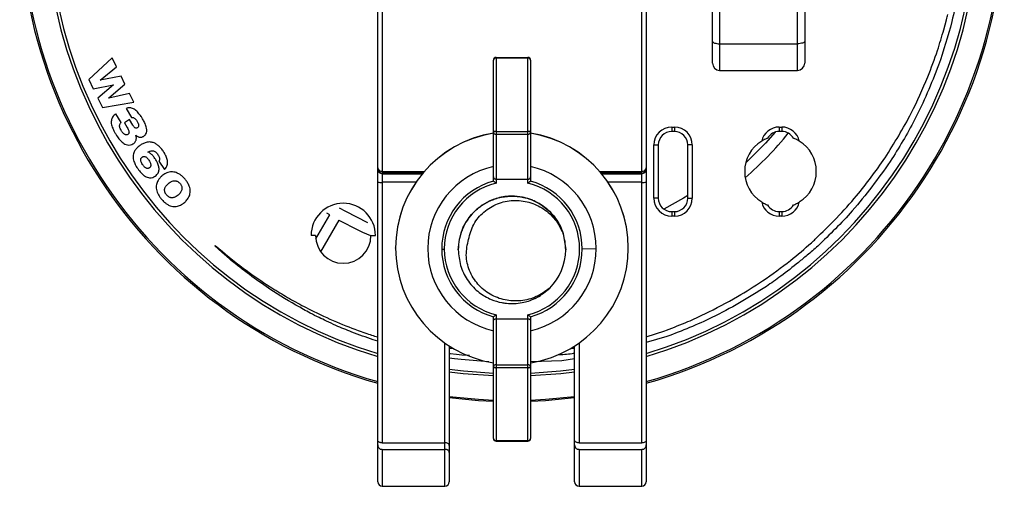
# Paper-space layout '_Top' of a CAD drawing. Header units: millimetres. Extents: x -50 to 195, y -328 to -209.
# Tile 2 of 5: x 85 to 195, y -328 to -276. Entities that reach past the tile are written whole.
import ezdxf

# ---------------------------------------------------------------- set-up
doc = ezdxf.new("R2010")
doc.units = ezdxf.units.MM

psp = doc.layouts.new('_Top')

# ---------------------------------------------------------------- linework, layer by layer
at = {"color": 7, "linetype": 'Continuous', "lineweight": 25}
for p, q in [((124.57, -327.6), (124.57, -214.67)), ((154.57, -214.67), (154.57, -327.6)), ((125.07, -226.64), (125.07, -323.24)), ((154.07, -323.24), (154.07, -226.64)), ((171.47, -281.61), (171.47, -245.73)), ((172.27, -246.53), (172.27, -280.81)), ((162.77, -265.98), (162.77, -281.61)), ((161.97, -280.81), (161.97, -269.02)), ((187.81, -277.07), (188.12, -275.95)), ((162.77, -278.63), (171.47, -278.63)), ((94.9, -280.23), (92.3, -282.64)), ((95.38, -281.22), (94.9, -280.23)), ((137.5, -293.98), (137.5, -280.46)), ((137.8, -280.16), (137.8, -294.22)), ((137.8, -280.16), (141.35, -280.16)), ((141.35, -280.25), (137.8, -280.25)), ((141.35, -294.22), (141.35, -280.16)), ((141.65, -280.46), (141.65, -293.98)), ((93.56, -282.71), (95.38, -281.22)), ((92.3, -282.64), (92.79, -283.66)), ((95.9, -282.27), (93.56, -282.72)), ((96.32, -283.14), (95.9, -282.27)), ((162.77, -281.61), (171.47, -281.61)), ((92.79, -283.66), (95.04, -283.22)), ((95.04, -283.23), (93.32, -284.73)), ((93.56, -282.72), (93.56, -282.71)), ((94.53, -284.7), (96.32, -283.14)), ((95.04, -283.22), (95.04, -283.23)), ((93.32, -284.73), (93.81, -285.75)), ((96.83, -284.19), (94.53, -284.71)), ((94.53, -284.71), (94.53, -284.7)), ((97.32, -285.18), (96.83, -284.19)), ((93.81, -285.75), (97.32, -285.18)), ((96.47, -285.88), (97.08, -286.89)), ((95.91, -287.45), (95.33, -286.47)), ((96.84, -287.12), (96.27, -287.46)), ((96.27, -287.46), (96.59, -288)), ((97.2, -287.72), (96.84, -287.12)), ((157.42, -287.95), (157.72, -287.95)), ((157.42, -287.95), (157.42, -288.45)), ((157.72, -287.95), (157.72, -288.45)), ((169.42, -287.95), (169.72, -287.95)), ((169.42, -287.95), (169.42, -288.45)), ((169.72, -287.95), (169.72, -288.45)), ((97.55, -288.84), (97.55, -288.84)), ((137.8, -288.43), (141.35, -288.43)), ((141.35, -288.77), (137.8, -288.77)), ((157.72, -288.45), (157.42, -288.45)), ((169.72, -288.45), (169.42, -288.45)), ((155.42, -295.9), (155.42, -289.95)), ((155.42, -289.95), (155.92, -289.95)), ((155.92, -289.95), (155.92, -295.9)), ((159.72, -289.95), (159.22, -289.95)), ((159.22, -295.9), (159.22, -289.95)), ((159.72, -289.95), (159.72, -295.9)), ((181.24, -291.42), (181.25, -291.4)), ((100.13, -291.75), (100.76, -292.68)), ((125.07, -292.9), (129.79, -292.9)), ((129.63, -293.09), (125.07, -293.09)), ((125.07, -293.16), (129.57, -293.16)), ((149.36, -292.9), (154.07, -292.9)), ((154.07, -293.09), (149.52, -293.09)), ((149.58, -293.16), (154.07, -293.16)), ((128.84, -294.12), (125.07, -294.12)), ((137.8, -293.77), (141.35, -293.77)), ((154.07, -294.12), (150.3, -294.12)), ((155.92, -295.9), (155.42, -295.9)), ((159.22, -295.9), (159.72, -295.9)), ((117.64, -300.46), (119.21, -297.75)), ((119.21, -297.75), (118.9, -297.56)), ((157.42, -297.4), (157.42, -297.9)), ((157.42, -297.4), (157.72, -297.4)), ((157.72, -297.9), (157.42, -297.9)), ((157.72, -297.4), (157.72, -297.9)), ((169.42, -297.4), (169.42, -297.9)), ((169.42, -297.4), (169.72, -297.4)), ((169.72, -297.9), (169.42, -297.9)), ((169.72, -297.4), (169.72, -297.9)), ((118.2, -301.89), (120.25, -298.35)), ((117.62, -300.07), (117.12, -300.07)), ((123.82, -300.07), (124.32, -300.07)), ((145.28, -299.84), (145.57, -301.68)), ((106.37, -301.24), (106.42, -301.18)), ((126.57, -301.47), (126.57, -301.46)), ((133.57, -301.57), (133.57, -301.57)), ((133.57, -301.58), (133.57, -301.58)), ((133.57, -301.59), (133.57, -301.59)), ((133.57, -301.6), (133.57, -301.6)), ((133.57, -301.61), (133.57, -301.61)), ((133.57, -301.62), (133.57, -301.62)), ((133.57, -301.63), (133.57, -301.63)), ((133.57, -301.64), (133.57, -301.64)), ((133.57, -301.65), (133.57, -301.65)), ((133.57, -301.66), (133.57, -301.66)), ((133.57, -301.67), (133.57, -301.67)), ((133.57, -301.68), (133.57, -301.68)), ((145.57, -301.58), (145.57, -301.58)), ((145.57, -301.59), (145.57, -301.59)), ((145.57, -301.61), (145.57, -301.6)), ((145.57, -301.6), (145.57, -301.6)), ((145.57, -301.62), (145.57, -301.61)), ((145.57, -301.63), (145.57, -301.62)), ((145.57, -301.63), (145.57, -301.63)), ((145.57, -301.64), (145.57, -301.64)), ((145.57, -301.65), (145.57, -301.65)), ((145.57, -301.66), (145.57, -301.66)), ((145.57, -301.68), (145.57, -301.68)), ((147.43, -301.57), (148.99, -301.53)), ((152.57, -301.47), (152.57, -301.46)), ((137.8, -308.92), (137.8, -323.06)), ((141.35, -323.06), (141.35, -308.92)), ((137.5, -322.76), (137.5, -309.16)), ((137.8, -309.37), (141.35, -309.37)), ((141.65, -309.16), (141.65, -322.76)), ((154.57, -311.4), (156.64, -310.72)), ((156.64, -310.72), (156.82, -310.65)), ((124.57, -311.88), (124.08, -311.73)), ((124.21, -311.31), (124.57, -311.41)), ((132.07, -328.1), (132.07, -312.09)), ((147.07, -312.09), (147.07, -323.24)), ((156.88, -311.37), (154.57, -312.03)), ((132.57, -312.42), (132.57, -327.6)), ((132.57, -312.67), (132.92, -312.67)), ((132.57, -313.23), (132.65, -313.24)), ((132.92, -312.67), (132.92, -312.64)), ((133.96, -313.39), (134.84, -313.46)), ((146.22, -312.64), (146.22, -312.67)), ((146.22, -312.67), (146.57, -312.67)), ((146.57, -327.6), (146.57, -312.42)), ((136.98, -314.18), (133.89, -313.94)), ((137.8, -314.51), (141.35, -314.51)), ((145.14, -314.07), (141.7, -314.2)), ((146.57, -313.84), (145.14, -314.07)), ((141.35, -314.85), (137.8, -314.85)), ((125.07, -323.24), (132.07, -323.24)), ((137.8, -322.97), (141.35, -322.97)), ((137.8, -323.06), (141.35, -323.06)), ((147.07, -323.24), (154.07, -323.24)), ((125.07, -323.97), (132.07, -323.97)), ((125.07, -323.97), (125.07, -328.1)), ((147.07, -323.97), (147.07, -328.1)), ((147.07, -323.97), (154.07, -323.97)), ((154.07, -328.1), (154.07, -323.97)), ((125.07, -328.1), (132.07, -328.1)), ((147.07, -328.1), (154.07, -328.1))]:
    psp.add_line(p, q, dxfattribs=at)
at = {"color": 7, "linetype": 'Continuous', "lineweight": 25, "flags": 128}
for points in [[(161.97, -278.39), (161.99, -278.44), (162.03, -278.48), (162.11, -278.52), (162.21, -278.56), (162.33, -278.59), (162.47, -278.61), (162.62, -278.63), (162.77, -278.63)], [(172.27, -278.39), (172.26, -278.44), (172.21, -278.48), (172.14, -278.52), (172.04, -278.56), (171.92, -278.59), (171.78, -278.61), (171.63, -278.63), (171.47, -278.63)], [(137.8, -288.43), (137.74, -288.43), (137.68, -288.44), (137.63, -288.45), (137.59, -288.46), (137.55, -288.47), (137.52, -288.49), (137.5, -288.5), (137.5, -288.52)], [(141.65, -288.52), (141.64, -288.5), (141.63, -288.49), (141.6, -288.47), (141.56, -288.46), (141.52, -288.45), (141.46, -288.44), (141.41, -288.43), (141.35, -288.43)], [(168.99, -288.51), (167.89, -289.76), (165.69, -291.96)], [(159.22, -295.61), (158.75, -295.9), (156.54, -297.11)], [(123.47, -298.64), (121.01, -297.4), (120.3, -297)], [(107.49, -302.23), (106.78, -301.6), (106.37, -301.24)], [(132.65, -313.24), (133.38, -313.32), (133.96, -313.39)], [(133.89, -313.94), (133.15, -313.85), (132.57, -313.77)], [(132.57, -315.02), (134.16, -315.21), (137.5, -315.45)], [(137.5, -315.77), (134.12, -315.53), (132.57, -315.34)], [(137.5, -314.75), (137.5, -314.77), (137.52, -314.79), (137.55, -314.81), (137.59, -314.82), (137.63, -314.83), (137.68, -314.84), (137.74, -314.85), (137.8, -314.85)], [(141.35, -314.85), (141.41, -314.85), (141.46, -314.84), (141.52, -314.83), (141.56, -314.82), (141.6, -314.81), (141.63, -314.79), (141.64, -314.77), (141.65, -314.75)], [(141.65, -315.45), (144.99, -315.21), (146.57, -315.02)], [(146.57, -315.34), (145.02, -315.53), (141.65, -315.77)], [(132.57, -318.05), (135.83, -318.37), (137.5, -318.46)], [(137.5, -318.63), (135.82, -318.55), (132.57, -318.23)], [(141.65, -318.46), (143.31, -318.37), (146.57, -318.05)], [(146.57, -318.23), (143.33, -318.55), (141.65, -318.63)]]:
    psp.add_lwpolyline(points, dxfattribs=at)
at = {"color": 7, "linetype": 'Continuous', "lineweight": 25}
for centre, radius, start, end in [((139.57, -263.67), 55, 285.8266, 254.1734), ((139.57, -263.67), 54.82, 285.8795, 254.1205), ((139.57, -263.67), 52.14, 286.7197, 253.2803), ((139.57, -263.67), 51.82, 286.8265, 253.1735), ((137.8, -280.46), 0.3, 90, 180), ((137.76, -280.51), 0.268, 82.1209, 168.9304), ((141.35, -280.46), 0.3, 0, 90), ((141.39, -280.51), 0.268, 11.0696, 97.8791), ((162.77, -280.81), 0.8, 180, 270), ((171.47, -280.81), 0.8, 270, 0), ((157.42, -289.95), 2, 90, 180), ((157.72, -289.95), 2, 0, 90), ((169.42, -289.95), 2, 90, 167.6722), ((169.72, -289.95), 2, 12.3278, 90), ((139.57, -301.46), 13, 99.1841, 179.9996), ((139.57, -301.47), 13, 99.1841, 179.9996), ((137.77, -288.49), 0.277, 186.3606, 275.1887), ((141.37, -288.49), 0.277, 264.8113, 353.6394), ((139.57, -301.46), 13, 0.0004, 80.8159), ((139.57, -301.47), 13, 0.0004, 80.8159), ((157.42, -289.95), 1.5, 90, 180), ((157.72, -289.95), 1.5, 0, 90), ((139.57, -263.67), 39.7, 311.0303, 321.0443), ((169.42, -289.95), 1.5, 90, 149.8115), ((169.72, -289.95), 1.5, 30.1885, 90), ((169.57, -292.92), 4, 121.7336, 238.2664), ((169.57, -292.92), 4, 301.7336, 58.2664), ((125.03, -292.44), 0.46, 186.5383, 275.3055), ((125.07, -292.59), 0.499, 180.1094, 270.109), ((139.57, -301.53), 9.41, 102.7324, 257.2676), ((139.57, -301.53), 9.41, 0.0003, 77.2675), ((154.12, -292.44), 0.46, 264.6945, 353.4617), ((154.07, -292.59), 0.499, 269.891, 359.8906), ((125.07, -292.66), 0.499, 180.1094, 270.109), ((154.07, -292.66), 0.499, 269.891, 359.8906), ((124.95, -290.53), 3.6, 264.0133, 271.9891), ((139.57, -301.57), 7.85, 105.2595, 179.9997), ((139.57, -301.57), 7.56, 103.5752, 179.9997), ((139.57, -301.57), 7.56, 283.5751, 76.4249), ((139.57, -301.57), 7.85, 0.0003, 74.7405), ((154.2, -290.53), 3.6, 268.0109, 275.9867), ((157.42, -295.9), 2, 180, 270), ((157.42, -295.9), 1.5, 180, 270), ((157.72, -295.9), 2, 270, 0), ((157.72, -295.9), 1.5, 270, 0), ((120.72, -300.07), 3.6, 0, 180), ((169.42, -295.9), 2, 192.3278, 270), ((169.42, -295.9), 1.5, 210.1885, 270), ((169.72, -295.9), 2, 270, 347.6722), ((169.72, -295.9), 1.5, 270, 329.8115), ((139.57, -263.67), 39.7, 240.866, 246.537), ((120.72, -300.07), 3.1, 180, 0), ((139.57, -301.68), 6, 0, 17.8448), ((139.57, -301.47), 13, 180.0004, 260.8159), ((131.96, -280.4), 21.18, 269.352, 270.1425), ((139.57, -301.57), 7.85, 180.0003, 254.7405), ((139.57, -301.57), 7.56, 180.0003, 256.4248), ((139.57, -301.57), 7.85, 285.2595, 359.9997), ((139.57, -301.53), 9.41, 282.7325, 359.9997), ((139.57, -301.47), 13, 279.5162, 359.9996), ((139.57, -301.68), 6, 314.6241, 359.9999), ((137.77, -314.78), 0.276, 84.6346, 173.3698), ((141.37, -314.78), 0.276, 6.6302, 95.3654), ((137.76, -322.71), 0.269, 190.6784, 277.6852), ((137.8, -322.76), 0.3, 180.0004, 270.0004), ((141.38, -322.71), 0.269, 262.3148, 349.3216), ((141.35, -322.76), 0.3, 269.9996, 359.9996), ((125.07, -327.6), 0.5, 180, 270), ((132.07, -327.6), 0.5, 270, 360), ((147.07, -327.59), 0.499, 180.1094, 270.109), ((147.07, -327.6), 0.5, 180, 270), ((154.07, -327.6), 0.5, 270, 0)]:
    psp.add_arc(centre, radius, start, end, dxfattribs=at)
for points, knots in [([(189.79, -270.08), (189.49, -272.12), (188.95, -275.85), (187.77, -279.42), (187.24, -281.03)], [0, 0, 0, 0, 0.549135, 1, 1, 1, 1]), ([(188.12, -275.95), (188.15, -275.84), (188.19, -275.65), (188.24, -275.46), (188.26, -275.37)], [0, 0, 0, 0, 0.560555, 1, 1, 1, 1]), ([(186.04, -282.33), (186.41, -281.35), (187.07, -279.62), (187.59, -277.84), (187.81, -277.07)], [0, 0, 0, 0, 0.5661354, 1, 1, 1, 1]), ([(187.24, -281.03), (186.4, -283.11), (184.9, -286.85), (182.78, -290.27), (181.83, -291.8)], [0, 0, 0, 0, 0.553931, 1, 1, 1, 1]), ([(181.25, -291.4), (182.28, -289.75), (184.09, -286.84), (185.45, -283.7), (186.04, -282.33)], [0, 0, 0, 0, 0.564883, 1, 1, 1, 1]), ([(96.9, -285.8), (96.82, -285.8), (96.67, -285.8), (96.53, -285.86), (96.47, -285.88)], [0, 0, 0, 0, 0.53827, 1, 1, 1, 1]), ([(97.3, -285.91), (97.22, -285.88), (97.1, -285.82), (96.96, -285.8), (96.9, -285.8)], [0, 0, 0, 0, 0.564576, 1, 1, 1, 1]), ([(97.66, -286.18), (97.6, -286.12), (97.48, -286.02), (97.35, -285.94), (97.3, -285.91)], [0, 0, 0, 0, 0.574305, 1, 1, 1, 1]), ([(94.83, -287.1), (94.82, -287.18), (94.79, -287.32), (94.81, -287.47), (94.81, -287.54)], [0, 0, 0, 0, 0.533565, 1, 1, 1, 1]), ([(95.01, -286.75), (94.97, -286.81), (94.89, -286.92), (94.85, -287.04), (94.83, -287.1)], [0, 0, 0, 0, 0.5581074, 1, 1, 1, 1]), ([(95.33, -286.47), (95.26, -286.52), (95.14, -286.6), (95.05, -286.71), (95.01, -286.75)], [0, 0, 0, 0, 0.576559, 1, 1, 1, 1]), ([(97.08, -286.89), (97.13, -286.89), (97.21, -286.87), (97.29, -286.9), (97.32, -286.91)], [0, 0, 0, 0, 0.587988, 1, 1, 1, 1]), ([(97.32, -286.91), (97.36, -286.93), (97.43, -286.97), (97.49, -287.03), (97.51, -287.06)], [0, 0, 0, 0, 0.53671, 1, 1, 1, 1]), ([(97.51, -287.06), (97.55, -287.1), (97.61, -287.18), (97.66, -287.27), (97.69, -287.31)], [0, 0, 0, 0, 0.533464, 1, 1, 1, 1]), ([(97.99, -286.57), (97.93, -286.49), (97.83, -286.36), (97.71, -286.23), (97.66, -286.18)], [0, 0, 0, 0, 0.571873, 1, 1, 1, 1]), ([(98.29, -287.02), (98.24, -286.93), (98.14, -286.78), (98.04, -286.63), (97.99, -286.57)], [0, 0, 0, 0, 0.564843, 1, 1, 1, 1]), ([(98.71, -287.93), (98.66, -287.77), (98.54, -287.45), (98.37, -287.16), (98.29, -287.02)], [0, 0, 0, 0, 0.507447, 1, 1, 1, 1]), ([(94.81, -287.54), (94.83, -287.64), (94.87, -287.82), (94.93, -288), (94.97, -288.08)], [0, 0, 0, 0, 0.52427, 1, 1, 1, 1]), ([(94.97, -288.08), (95.02, -288.2), (95.12, -288.44), (95.25, -288.66), (95.31, -288.76)], [0, 0, 0, 0, 0.524486, 1, 1, 1, 1]), ([(95.75, -287.95), (95.74, -287.89), (95.72, -287.79), (95.75, -287.69), (95.76, -287.65)], [0, 0, 0, 0, 0.59564, 1, 1, 1, 1]), ([(95.92, -288.35), (95.88, -288.27), (95.81, -288.15), (95.77, -288.01), (95.75, -287.95)], [0, 0, 0, 0, 0.60756, 1, 1, 1, 1]), ([(95.76, -287.65), (95.78, -287.61), (95.81, -287.53), (95.88, -287.47), (95.91, -287.45)], [0, 0, 0, 0, 0.549953, 1, 1, 1, 1]), ([(96.59, -288), (96.63, -288.07), (96.7, -288.19), (96.75, -288.31), (96.76, -288.36)], [0, 0, 0, 0, 0.614846, 1, 1, 1, 1]), ([(97.37, -287.95), (97.34, -287.92), (97.28, -287.84), (97.23, -287.76), (97.2, -287.72)], [0, 0, 0, 0, 0.517349, 1, 1, 1, 1]), ([(97.54, -288.06), (97.51, -288.05), (97.44, -288.03), (97.39, -287.98), (97.37, -287.95)], [0, 0, 0, 0, 0.520078, 1, 1, 1, 1]), ([(97.73, -288.02), (97.7, -288.04), (97.64, -288.07), (97.57, -288.06), (97.54, -288.06)], [0, 0, 0, 0, 0.597246, 1, 1, 1, 1]), ([(97.69, -287.31), (97.72, -287.36), (97.77, -287.46), (97.81, -287.56), (97.83, -287.6)], [0, 0, 0, 0, 0.585488, 1, 1, 1, 1]), ([(97.86, -287.84), (97.85, -287.88), (97.82, -287.95), (97.76, -288), (97.73, -288.02)], [0, 0, 0, 0, 0.535244, 1, 1, 1, 1]), ([(97.83, -287.6), (97.84, -287.65), (97.87, -287.72), (97.86, -287.81), (97.86, -287.84)], [0, 0, 0, 0, 0.594179, 1, 1, 1, 1]), ([(98.74, -288.58), (98.76, -288.47), (98.79, -288.25), (98.74, -288.04), (98.71, -287.93)], [0, 0, 0, 0, 0.509526, 1, 1, 1, 1]), ([(95.31, -288.76), (95.43, -288.94), (95.61, -289.23), (95.85, -289.48), (95.95, -289.58)], [0, 0, 0, 0, 0.598946, 1, 1, 1, 1]), ([(96.09, -288.58), (96.05, -288.54), (96, -288.47), (95.95, -288.39), (95.92, -288.35)], [0, 0, 0, 0, 0.545883, 1, 1, 1, 1]), ([(96.27, -288.75), (96.23, -288.72), (96.17, -288.67), (96.11, -288.61), (96.09, -288.58)], [0, 0, 0, 0, 0.53754, 1, 1, 1, 1]), ([(96.45, -288.82), (96.42, -288.82), (96.35, -288.8), (96.29, -288.77), (96.27, -288.75)], [0, 0, 0, 0, 0.538033, 1, 1, 1, 1]), ([(96.64, -288.78), (96.6, -288.8), (96.55, -288.83), (96.48, -288.82), (96.45, -288.82)], [0, 0, 0, 0, 0.574784, 1, 1, 1, 1]), ([(96.78, -288.62), (96.76, -288.65), (96.73, -288.72), (96.67, -288.76), (96.64, -288.78)], [0, 0, 0, 0, 0.537791, 1, 1, 1, 1]), ([(96.76, -288.36), (96.78, -288.41), (96.8, -288.5), (96.78, -288.58), (96.78, -288.62)], [0, 0, 0, 0, 0.610092, 1, 1, 1, 1]), ([(97.6, -289.08), (97.6, -289.03), (97.59, -288.95), (97.56, -288.87), (97.55, -288.84)], [0, 0, 0, 0, 0.572835, 1, 1, 1, 1]), ([(97.55, -288.84), (97.58, -288.87), (97.62, -288.92), (97.68, -288.96), (97.7, -288.98)], [0, 0, 0, 0, 0.5500325, 1, 1, 1, 1]), ([(97.59, -289.35), (97.6, -289.3), (97.61, -289.21), (97.61, -289.12), (97.6, -289.08)], [0, 0, 0, 0, 0.56547, 1, 1, 1, 1]), ([(97.7, -288.98), (97.74, -289), (97.8, -289.04), (97.88, -289.06), (97.91, -289.07)], [0, 0, 0, 0, 0.5518537, 1, 1, 1, 1]), ([(97.91, -289.07), (97.95, -289.08), (98.03, -289.09), (98.11, -289.09), (98.15, -289.08)], [0, 0, 0, 0, 0.549809, 1, 1, 1, 1]), ([(98.15, -289.08), (98.2, -289.07), (98.29, -289.06), (98.36, -289.01), (98.4, -288.99)], [0, 0, 0, 0, 0.543306, 1, 1, 1, 1]), ([(98.4, -288.99), (98.48, -288.93), (98.64, -288.82), (98.71, -288.65), (98.74, -288.58)], [0, 0, 0, 0, 0.56846, 1, 1, 1, 1]), ([(168.13, -289.19), (168.12, -289.2), (168.11, -289.2), (168.03, -289.23), (167.88, -289.3), (167.68, -289.4), (167.54, -289.48), (167.47, -289.52)], [0, 0, 0, 0, 0.1210621, 0.2507426, 0.5006993, 0.7462413, 1, 1, 1, 1]), ([(171.68, -289.52), (171.61, -289.48), (171.47, -289.4), (171.26, -289.3), (171.11, -289.23), (171.03, -289.2), (171.02, -289.2), (171.02, -289.19)], [0, 0, 0, 0, 0.253203, 0.498315, 0.748337, 0.878492, 1, 1, 1, 1]), ([(95.95, -289.58), (96.07, -289.68), (96.26, -289.85), (96.5, -289.92), (96.6, -289.95)], [0, 0, 0, 0, 0.5973591, 1, 1, 1, 1]), ([(96.6, -289.95), (96.72, -289.96), (96.94, -289.98), (97.14, -289.88), (97.23, -289.83)], [0, 0, 0, 0, 0.545571, 1, 1, 1, 1]), ([(97.23, -289.83), (97.29, -289.8), (97.38, -289.74), (97.45, -289.65), (97.48, -289.61)], [0, 0, 0, 0, 0.584723, 1, 1, 1, 1]), ([(97.48, -289.61), (97.51, -289.57), (97.56, -289.48), (97.58, -289.39), (97.59, -289.35)], [0, 0, 0, 0, 0.569687, 1, 1, 1, 1]), ([(98.08, -289.96), (97.96, -290.05), (97.76, -290.19), (97.6, -290.37), (97.53, -290.45)], [0, 0, 0, 0, 0.595089, 1, 1, 1, 1]), ([(98.81, -289.64), (98.67, -289.68), (98.41, -289.75), (98.18, -289.89), (98.08, -289.96)], [0, 0, 0, 0, 0.527682, 1, 1, 1, 1]), ([(99.47, -289.68), (99.35, -289.65), (99.13, -289.6), (98.91, -289.63), (98.81, -289.64)], [0, 0, 0, 0, 0.55027, 1, 1, 1, 1]), ([(100.06, -290.02), (99.96, -289.94), (99.78, -289.8), (99.56, -289.71), (99.47, -289.68)], [0, 0, 0, 0, 0.573403, 1, 1, 1, 1]), ([(100.59, -290.62), (100.5, -290.5), (100.34, -290.28), (100.15, -290.1), (100.06, -290.02)], [0, 0, 0, 0, 0.579224, 1, 1, 1, 1]), ([(97.28, -290.96), (97.26, -291.06), (97.23, -291.24), (97.25, -291.41), (97.26, -291.49)], [0, 0, 0, 0, 0.556778, 1, 1, 1, 1]), ([(97.26, -291.49), (97.28, -291.6), (97.33, -291.78), (97.4, -291.96), (97.44, -292.04)], [0, 0, 0, 0, 0.546432, 1, 1, 1, 1]), ([(97.53, -290.45), (97.47, -290.54), (97.36, -290.7), (97.3, -290.88), (97.28, -290.96)], [0, 0, 0, 0, 0.579929, 1, 1, 1, 1]), ([(98.12, -291.76), (98.11, -291.7), (98.09, -291.61), (98.11, -291.52), (98.11, -291.48)], [0, 0, 0, 0, 0.606171, 1, 1, 1, 1]), ([(98.11, -291.48), (98.13, -291.44), (98.16, -291.38), (98.21, -291.33), (98.24, -291.31)], [0, 0, 0, 0, 0.57529, 1, 1, 1, 1]), ([(98.24, -291.31), (98.26, -291.3), (98.31, -291.27), (98.36, -291.25), (98.38, -291.24)], [0, 0, 0, 0, 0.559402, 1, 1, 1, 1]), ([(98.38, -291.24), (98.42, -291.24), (98.47, -291.22), (98.53, -291.24), (98.56, -291.24)], [0, 0, 0, 0, 0.537099, 1, 1, 1, 1]), ([(98.56, -291.24), (98.6, -291.26), (98.67, -291.29), (98.74, -291.34), (98.77, -291.37)], [0, 0, 0, 0, 0.506697, 1, 1, 1, 1]), ([(98.77, -291.37), (98.81, -291.41), (98.9, -291.5), (98.97, -291.61), (99.01, -291.66)], [0, 0, 0, 0, 0.504255, 1, 1, 1, 1]), ([(98.89, -290.74), (98.94, -290.72), (99.03, -290.67), (99.12, -290.64), (99.16, -290.63)], [0, 0, 0, 0, 0.568737, 1, 1, 1, 1]), ([(99.18, -290.91), (99.13, -290.87), (99.04, -290.81), (98.94, -290.76), (98.89, -290.74)], [0, 0, 0, 0, 0.557081, 1, 1, 1, 1]), ([(99.16, -290.63), (99.22, -290.61), (99.31, -290.59), (99.4, -290.6), (99.44, -290.6)], [0, 0, 0, 0, 0.561017, 1, 1, 1, 1]), ([(99.44, -291.14), (99.39, -291.09), (99.31, -291.01), (99.22, -290.94), (99.18, -290.91)], [0, 0, 0, 0, 0.569608, 1, 1, 1, 1]), ([(99.44, -290.6), (99.5, -290.62), (99.6, -290.64), (99.69, -290.7), (99.73, -290.73)], [0, 0, 0, 0, 0.531204, 1, 1, 1, 1]), ([(99.67, -291.45), (99.63, -291.39), (99.56, -291.28), (99.47, -291.18), (99.44, -291.14)], [0, 0, 0, 0, 0.57796, 1, 1, 1, 1]), ([(99.92, -291.86), (99.88, -291.78), (99.8, -291.64), (99.71, -291.51), (99.67, -291.45)], [0, 0, 0, 0, 0.561433, 1, 1, 1, 1]), ([(99.73, -290.73), (99.79, -290.77), (99.89, -290.87), (99.98, -290.98), (100.02, -291.04)], [0, 0, 0, 0, 0.512473, 1, 1, 1, 1]), ([(100.02, -291.04), (100.05, -291.09), (100.1, -291.18), (100.14, -291.27), (100.16, -291.31)], [0, 0, 0, 0, 0.582341, 1, 1, 1, 1]), ([(100.16, -291.31), (100.18, -291.36), (100.2, -291.43), (100.2, -291.52), (100.2, -291.55)], [0, 0, 0, 0, 0.585897, 1, 1, 1, 1]), ([(100.84, -291.05), (100.79, -290.96), (100.72, -290.82), (100.63, -290.68), (100.59, -290.62)], [0, 0, 0, 0, 0.559376, 1, 1, 1, 1]), ([(101.02, -291.48), (100.99, -291.4), (100.94, -291.25), (100.87, -291.11), (100.84, -291.05)], [0, 0, 0, 0, 0.5524431, 1, 1, 1, 1]), ([(101.09, -291.91), (101.08, -291.83), (101.08, -291.69), (101.04, -291.55), (101.02, -291.48)], [0, 0, 0, 0, 0.549697, 1, 1, 1, 1]), ([(173.46, -300.49), (175.05, -298.92), (177.9, -296.11), (180.22, -292.85), (181.24, -291.42)], [0, 0, 0, 0, 0.559887, 1, 1, 1, 1]), ([(97.44, -292.04), (97.49, -292.14), (97.59, -292.34), (97.7, -292.51), (97.76, -292.6)], [0, 0, 0, 0, 0.547013, 1, 1, 1, 1]), ([(97.76, -292.6), (97.88, -292.76), (98.07, -293.04), (98.33, -293.26), (98.44, -293.35)], [0, 0, 0, 0, 0.604362, 1, 1, 1, 1]), ([(98.3, -292.14), (98.26, -292.07), (98.18, -291.95), (98.14, -291.81), (98.12, -291.76)], [0, 0, 0, 0, 0.610735, 1, 1, 1, 1]), ([(98.53, -292.42), (98.49, -292.37), (98.4, -292.29), (98.34, -292.19), (98.3, -292.14)], [0, 0, 0, 0, 0.512496, 1, 1, 1, 1]), ([(98.73, -292.55), (98.69, -292.53), (98.62, -292.5), (98.56, -292.44), (98.53, -292.42)], [0, 0, 0, 0, 0.5135131, 1, 1, 1, 1]), ([(98.9, -292.57), (98.87, -292.57), (98.81, -292.58), (98.76, -292.56), (98.73, -292.55)], [0, 0, 0, 0, 0.531498, 1, 1, 1, 1]), ([(99.05, -292.51), (99.02, -292.53), (98.98, -292.55), (98.93, -292.57), (98.9, -292.57)], [0, 0, 0, 0, 0.555073, 1, 1, 1, 1]), ([(99.01, -291.66), (99.05, -291.72), (99.11, -291.82), (99.16, -291.93), (99.18, -291.97)], [0, 0, 0, 0, 0.606687, 1, 1, 1, 1]), ([(99.17, -292.39), (99.15, -292.42), (99.12, -292.46), (99.07, -292.5), (99.05, -292.51)], [0, 0, 0, 0, 0.5531274, 1, 1, 1, 1]), ([(99.22, -292.21), (99.22, -292.25), (99.21, -292.31), (99.18, -292.37), (99.17, -292.39)], [0, 0, 0, 0, 0.578865, 1, 1, 1, 1]), ([(99.18, -291.97), (99.19, -292.02), (99.22, -292.1), (99.22, -292.18), (99.22, -292.21)], [0, 0, 0, 0, 0.602331, 1, 1, 1, 1]), ([(100.09, -292.29), (100.06, -292.21), (100.02, -292.06), (99.95, -291.92), (99.92, -291.86)], [0, 0, 0, 0, 0.552078, 1, 1, 1, 1]), ([(100.14, -292.71), (100.14, -292.64), (100.14, -292.49), (100.11, -292.35), (100.09, -292.29)], [0, 0, 0, 0, 0.549859, 1, 1, 1, 1]), ([(100.2, -291.55), (100.2, -291.59), (100.19, -291.66), (100.15, -291.72), (100.13, -291.75)], [0, 0, 0, 0, 0.560313, 1, 1, 1, 1]), ([(100.76, -292.68), (100.82, -292.62), (100.93, -292.51), (100.99, -292.38), (101.02, -292.32)], [0, 0, 0, 0, 0.578916, 1, 1, 1, 1]), ([(101.02, -292.32), (101.04, -292.25), (101.09, -292.11), (101.09, -291.98), (101.09, -291.91)], [0, 0, 0, 0, 0.557585, 1, 1, 1, 1]), ([(181.83, -291.8), (180.47, -293.69), (178.05, -297.07), (175.06, -299.97), (173.74, -301.25)], [0, 0, 0, 0, 0.557992, 1, 1, 1, 1]), ([(98.44, -293.35), (98.56, -293.43), (98.76, -293.57), (99, -293.61), (99.09, -293.62)], [0, 0, 0, 0, 0.594747, 1, 1, 1, 1]), ([(99.09, -293.62), (99.21, -293.62), (99.43, -293.61), (99.61, -293.5), (99.7, -293.45)], [0, 0, 0, 0, 0.549105, 1, 1, 1, 1]), ([(99.7, -293.45), (99.77, -293.4), (99.9, -293.3), (99.99, -293.16), (100.03, -293.11)], [0, 0, 0, 0, 0.589771, 1, 1, 1, 1]), ([(100.03, -293.11), (100.06, -293.04), (100.12, -292.91), (100.14, -292.77), (100.14, -292.71)], [0, 0, 0, 0, 0.562847, 1, 1, 1, 1]), ([(100.47, -293.41), (100.39, -293.48), (100.26, -293.59), (100.16, -293.73), (100.11, -293.79)], [0, 0, 0, 0, 0.563169, 1, 1, 1, 1]), ([(100.92, -293.12), (100.83, -293.16), (100.67, -293.25), (100.53, -293.36), (100.47, -293.41)], [0, 0, 0, 0, 0.553969, 1, 1, 1, 1]), ([(101.41, -292.97), (101.31, -292.98), (101.14, -293.01), (100.99, -293.09), (100.92, -293.12)], [0, 0, 0, 0, 0.557512, 1, 1, 1, 1]), ([(101.94, -293), (101.84, -292.98), (101.66, -292.95), (101.49, -292.96), (101.41, -292.97)], [0, 0, 0, 0, 0.569555, 1, 1, 1, 1]), ([(102.49, -293.26), (102.39, -293.2), (102.21, -293.09), (102.02, -293.03), (101.94, -293)], [0, 0, 0, 0, 0.583576, 1, 1, 1, 1]), ([(103.05, -293.79), (102.95, -293.67), (102.78, -293.48), (102.57, -293.32), (102.49, -293.26)], [0, 0, 0, 0, 0.591544, 1, 1, 1, 1]), ([(137.5, -293.52), (137.5, -293.55), (137.51, -293.61), (137.56, -293.68), (137.62, -293.73), (137.68, -293.75), (137.74, -293.77), (137.78, -293.77), (137.8, -293.77)], [0, 0, 0, 0, 0.249882, 0.499372, 0.639732, 0.768442, 0.88763, 1, 1, 1, 1]), ([(141.35, -293.77), (141.37, -293.77), (141.41, -293.77), (141.47, -293.75), (141.53, -293.73), (141.59, -293.68), (141.64, -293.61), (141.64, -293.55), (141.65, -293.52)], [0, 0, 0, 0, 0.112359, 0.231545, 0.360262, 0.500636, 0.750278, 1, 1, 1, 1]), ([(99.89, -294.25), (99.86, -294.34), (99.82, -294.51), (99.83, -294.69), (99.83, -294.77)], [0, 0, 0, 0, 0.549179, 1, 1, 1, 1]), ([(99.83, -294.77), (99.85, -294.88), (99.88, -295.08), (99.96, -295.27), (99.99, -295.36)], [0, 0, 0, 0, 0.535655, 1, 1, 1, 1]), ([(100.11, -293.79), (100.06, -293.87), (99.97, -294.01), (99.91, -294.18), (99.89, -294.25)], [0, 0, 0, 0, 0.559616, 1, 1, 1, 1]), ([(100.78, -294.84), (100.79, -294.78), (100.82, -294.68), (100.88, -294.6), (100.9, -294.55)], [0, 0, 0, 0, 0.5324963, 1, 1, 1, 1]), ([(100.9, -294.55), (100.95, -294.5), (101.03, -294.39), (101.13, -294.3), (101.18, -294.26)], [0, 0, 0, 0, 0.524213, 1, 1, 1, 1]), ([(101.18, -294.26), (101.24, -294.2), (101.35, -294.12), (101.48, -294.05), (101.53, -294.03)], [0, 0, 0, 0, 0.596857, 1, 1, 1, 1]), ([(101.53, -294.03), (101.59, -294), (101.69, -293.96), (101.79, -293.95), (101.84, -293.95)], [0, 0, 0, 0, 0.588785, 1, 1, 1, 1]), ([(101.84, -293.95), (101.89, -293.95), (101.98, -293.95), (102.07, -293.97), (102.1, -293.98)], [0, 0, 0, 0, 0.574329, 1, 1, 1, 1]), ([(102.1, -293.98), (102.15, -294), (102.22, -294.03), (102.29, -294.08), (102.32, -294.1)], [0, 0, 0, 0, 0.564053, 1, 1, 1, 1]), ([(102.32, -294.1), (102.35, -294.12), (102.42, -294.17), (102.47, -294.23), (102.49, -294.26)], [0, 0, 0, 0, 0.566771, 1, 1, 1, 1]), ([(102.49, -294.26), (102.52, -294.29), (102.57, -294.35), (102.6, -294.42), (102.62, -294.45)], [0, 0, 0, 0, 0.5527764, 1, 1, 1, 1]), ([(102.62, -294.45), (102.64, -294.5), (102.67, -294.57), (102.69, -294.65), (102.69, -294.69)], [0, 0, 0, 0, 0.55536, 1, 1, 1, 1]), ([(102.69, -294.69), (102.7, -294.74), (102.71, -294.83), (102.69, -294.91), (102.68, -294.95)], [0, 0, 0, 0, 0.544537, 1, 1, 1, 1]), ([(103.47, -294.43), (103.41, -294.31), (103.29, -294.08), (103.13, -293.88), (103.05, -293.79)], [0, 0, 0, 0, 0.5282648, 1, 1, 1, 1]), ([(103.63, -295.02), (103.61, -294.91), (103.58, -294.71), (103.5, -294.52), (103.47, -294.43)], [0, 0, 0, 0, 0.536069, 1, 1, 1, 1]), ([(137.51, -293.99), (137.5, -293.99), (137.5, -293.99), (137.5, -293.98), (137.5, -293.98)], [0, 0, 0, 0, 0.559979, 1, 1, 1, 1]), ([(137.51, -293.99), (137.52, -294), (137.54, -294.02), (137.61, -294.08), (137.7, -294.15), (137.76, -294.19), (137.8, -294.22)], [0, 0, 0, 0, 0.231018, 0.499922, 0.709492, 1, 1, 1, 1]), ([(141.35, -294.22), (141.38, -294.19), (141.45, -294.15), (141.53, -294.08), (141.6, -294.02), (141.63, -294), (141.64, -293.99)], [0, 0, 0, 0, 0.290473, 0.500079, 0.768966, 1, 1, 1, 1]), ([(141.65, -293.98), (141.65, -293.98), (141.65, -293.99), (141.64, -293.99), (141.64, -293.99)], [0, 0, 0, 0, 0.560023, 1, 1, 1, 1]), ([(99.99, -295.36), (100.06, -295.48), (100.17, -295.71), (100.34, -295.91), (100.41, -296)], [0, 0, 0, 0, 0.528152, 1, 1, 1, 1]), ([(100.77, -295.1), (100.76, -295.05), (100.75, -294.96), (100.77, -294.88), (100.78, -294.84)], [0, 0, 0, 0, 0.545912, 1, 1, 1, 1]), ([(100.84, -295.34), (100.82, -295.29), (100.79, -295.22), (100.77, -295.14), (100.77, -295.1)], [0, 0, 0, 0, 0.555294, 1, 1, 1, 1]), ([(100.97, -295.53), (100.95, -295.5), (100.9, -295.44), (100.86, -295.37), (100.84, -295.34)], [0, 0, 0, 0, 0.552572, 1, 1, 1, 1]), ([(101.14, -295.69), (101.11, -295.67), (101.05, -295.62), (100.99, -295.56), (100.97, -295.53)], [0, 0, 0, 0, 0.566148, 1, 1, 1, 1]), ([(101.35, -295.81), (101.31, -295.8), (101.23, -295.76), (101.17, -295.72), (101.14, -295.69)], [0, 0, 0, 0, 0.562162, 1, 1, 1, 1]), ([(101.61, -295.85), (101.56, -295.85), (101.47, -295.85), (101.39, -295.83), (101.35, -295.81)], [0, 0, 0, 0, 0.573721, 1, 1, 1, 1]), ([(101.91, -295.78), (101.86, -295.8), (101.76, -295.84), (101.65, -295.85), (101.61, -295.85)], [0, 0, 0, 0, 0.590048, 1, 1, 1, 1]), ([(102.26, -295.55), (102.2, -295.6), (102.09, -295.69), (101.96, -295.75), (101.91, -295.78)], [0, 0, 0, 0, 0.597853, 1, 1, 1, 1]), ([(102.55, -295.24), (102.51, -295.3), (102.42, -295.41), (102.31, -295.51), (102.26, -295.55)], [0, 0, 0, 0, 0.522555, 1, 1, 1, 1]), ([(102.68, -294.95), (102.67, -295.01), (102.63, -295.11), (102.58, -295.2), (102.55, -295.24)], [0, 0, 0, 0, 0.53025, 1, 1, 1, 1]), ([(103.33, -296.01), (103.39, -295.93), (103.48, -295.78), (103.54, -295.62), (103.57, -295.55)], [0, 0, 0, 0, 0.560769, 1, 1, 1, 1]), ([(103.57, -295.55), (103.59, -295.45), (103.63, -295.28), (103.63, -295.1), (103.63, -295.02)], [0, 0, 0, 0, 0.5498853, 1, 1, 1, 1]), ([(145.17, -299.64), (145.15, -299.55), (145.08, -299.12), (144.8, -298.71), (144.38, -298.05), (143.67, -297.19), (142.7, -296.5), (141.98, -296.18), (141.87, -296.13), (141.83, -296.11), (141.72, -296.07), (141.36, -295.94), (140.64, -295.74), (139.43, -295.62), (138.25, -295.78), (137.14, -296.16), (136.22, -296.66), (135, -297.65), (134.33, -298.66), (134.02, -299.39), (134.01, -299.42), (133.97, -299.52), (133.84, -299.88), (133.63, -300.61), (133.6, -301.28), (133.57, -301.68)], [0, 0, 0, 0, 0.016226, 0.0781, 0.086475, 0.156859, 0.27751, 0.295125, 0.297114, 0.299418, 0.303587, 0.317519, 0.367724, 0.43786, 0.533975, 0.578569, 0.648846, 0.719348, 0.859331, 0.860013, 0.86119, 0.865029, 0.878644, 0.929588, 1, 1, 1, 1]), ([(133.57, -301.68), (133.66, -300.89), (133.76, -299.94), (134.21, -298.97), (134.4, -298.64), (134.52, -298.44), (134.58, -298.34), (134.61, -298.3), (134.68, -298.21), (134.9, -297.9), (135.28, -297.46), (135.79, -297.01), (136.26, -296.66), (136.74, -296.37), (137.15, -296.18), (137.46, -296.06), (137.83, -295.92), (138.38, -295.78), (139.02, -295.69), (139.67, -295.66), (140.33, -295.71), (141.1, -295.85), (141.8, -296.09), (142.5, -296.42), (143.16, -296.84), (143.79, -297.37), (144.36, -298.02), (144.79, -298.67), (145.11, -299.31), (145.23, -299.7), (145.29, -299.86)], [0, 0, 0, 0, 0.137773, 0.16657, 0.187712, 0.205066, 0.207021, 0.209315, 0.213431, 0.227127, 0.276339, 0.316681, 0.345787, 0.380353, 0.414919, 0.42534, 0.440405, 0.484439, 0.525136, 0.553573, 0.599854, 0.640979, 0.692313, 0.729941, 0.776168, 0.830985, 0.874565, 0.927712, 0.969554, 1, 1, 1, 1]), ([(100.41, -296), (100.51, -296.12), (100.68, -296.31), (100.89, -296.46), (100.97, -296.52)], [0, 0, 0, 0, 0.59127, 1, 1, 1, 1]), ([(100.97, -296.52), (101.07, -296.59), (101.25, -296.7), (101.44, -296.76), (101.52, -296.78)], [0, 0, 0, 0, 0.583355, 1, 1, 1, 1]), ([(101.52, -296.78), (101.62, -296.81), (101.8, -296.84), (101.97, -296.83), (102.05, -296.82)], [0, 0, 0, 0, 0.569882, 1, 1, 1, 1]), ([(102.05, -296.82), (102.14, -296.81), (102.31, -296.78), (102.47, -296.71), (102.54, -296.68)], [0, 0, 0, 0, 0.559599, 1, 1, 1, 1]), ([(102.54, -296.68), (102.62, -296.63), (102.78, -296.55), (102.91, -296.44), (102.97, -296.4)], [0, 0, 0, 0, 0.556402, 1, 1, 1, 1]), ([(102.97, -296.4), (103.05, -296.33), (103.18, -296.21), (103.29, -296.07), (103.33, -296.01)], [0, 0, 0, 0, 0.563777, 1, 1, 1, 1]), ([(134.71, -300.5), (134.87, -299.92), (135.19, -298.77), (136.38, -297.37), (137.92, -296.44), (139.7, -296.06), (141.49, -296.27), (143.13, -297.03), (144.49, -298.24), (145.02, -299.31), (145.28, -299.84)], [0, 0, 0, 0, 0.125262, 0.25021, 0.375265, 0.500215, 0.625265, 0.750186, 0.875186, 1, 1, 1, 1]), ([(167.47, -296.33), (167.54, -296.37), (167.68, -296.45), (167.88, -296.55), (168.03, -296.62), (168.11, -296.65), (168.12, -296.65), (168.13, -296.65)], [0, 0, 0, 0, 0.2532025, 0.4983147, 0.7483375, 0.8784919, 1, 1, 1, 1]), ([(171.02, -296.65), (171.02, -296.65), (171.03, -296.65), (171.11, -296.62), (171.26, -296.55), (171.47, -296.45), (171.61, -296.37), (171.68, -296.33)], [0, 0, 0, 0, 0.121062, 0.250743, 0.500699, 0.746241, 1, 1, 1, 1]), ([(106.42, -301.18), (107.45, -302.05), (109.29, -303.6), (111.28, -304.96), (112.15, -305.56)], [0, 0, 0, 0, 0.559176, 1, 1, 1, 1]), ([(143.79, -305.95), (143.3, -306.3), (142.34, -307), (140.58, -307.45), (138.78, -307.36), (137.09, -306.72), (135.7, -305.57), (134.75, -304.04), (134.34, -302.26), (134.59, -301.09), (134.71, -300.5)], [0, 0, 0, 0, 0.125089, 0.25019, 0.375153, 0.500183, 0.625107, 0.750082, 0.875113, 1, 1, 1, 1]), ([(167.57, -305.15), (168.63, -304.4), (170.51, -303.06), (172.26, -301.55), (173.03, -300.88)], [0, 0, 0, 0, 0.559971, 1, 1, 1, 1]), ([(173.74, -301.25), (173.34, -301.6), (172.63, -302.22), (171.9, -302.81), (171.58, -303.08)], [0, 0, 0, 0, 0.56005, 1, 1, 1, 1]), ([(173.03, -300.88), (173.11, -300.81), (173.25, -300.68), (173.4, -300.55), (173.46, -300.49)], [0, 0, 0, 0, 0.560018, 1, 1, 1, 1]), ([(110.77, -304.84), (110.06, -304.31), (108.94, -303.46), (107.87, -302.56), (107.49, -302.23)], [0, 0, 0, 0, 0.63432, 1, 1, 1, 1]), ([(133.57, -301.68), (133.62, -302.26), (133.72, -303.44), (134.51, -305.05), (135.65, -306.33), (136.66, -306.95), (137.57, -307.35), (138.18, -307.54), (138.76, -307.63), (139.52, -307.71), (140.62, -307.66), (141.75, -307.3), (142.8, -306.78), (143.34, -306.33), (143.79, -305.95)], [0, 0, 0, 0, 0.1249445, 0.2498538, 0.3746907, 0.4859604, 0.499552, 0.5876563, 0.6201741, 0.6246025, 0.7494679, 0.8525027, 0.8745886, 1, 1, 1, 1]), ([(171.58, -303.08), (170.93, -303.6), (169.76, -304.53), (168.53, -305.39), (167.99, -305.77)], [0, 0, 0, 0, 0.559688, 1, 1, 1, 1]), ([(116.29, -308.34), (115.15, -307.69), (113.26, -306.61), (111.48, -305.34), (110.77, -304.84)], [0, 0, 0, 0, 0.6006249, 1, 1, 1, 1]), ([(112.15, -305.56), (112.15, -305.56), (112.15, -305.56), (112.15, -305.56), (112.15, -305.56), (112.15, -305.56), (112.17, -305.56), (112.37, -305.69), (112.72, -305.9), (113.12, -306.15), (113.33, -306.29), (113.41, -306.34)], [0, 0, 0, 0, 0.000104, 0.000221, 0.000361, 0.000959, 0.00308, 0.041312, 0.480621, 0.821689, 1, 1, 1, 1]), ([(167.99, -305.77), (166, -307), (162.46, -309.19), (158.58, -310.71), (156.88, -311.37)], [0, 0, 0, 0, 0.5620556, 1, 1, 1, 1]), ([(161.1, -308.84), (162.34, -308.21), (164.56, -307.09), (166.65, -305.74), (167.57, -305.15)], [0, 0, 0, 0, 0.5593309, 1, 1, 1, 1]), ([(113.41, -306.34), (113.99, -306.69), (115.19, -307.4), (116.43, -308.05), (117.06, -308.38)], [0, 0, 0, 0, 0.486357, 1, 1, 1, 1]), ([(118.02, -309.24), (117.69, -309.08), (117.11, -308.78), (116.54, -308.47), (116.29, -308.34)], [0, 0, 0, 0, 0.567604, 1, 1, 1, 1]), ([(117.06, -308.38), (118.03, -308.85), (119.87, -309.74), (121.8, -310.46), (122.72, -310.8)], [0, 0, 0, 0, 0.521334, 1, 1, 1, 1]), ([(137.51, -309.15), (137.52, -309.14), (137.54, -309.12), (137.61, -309.07), (137.7, -309), (137.76, -308.95), (137.8, -308.92)], [0, 0, 0, 0, 0.232018, 0.499912, 0.714266, 1, 1, 1, 1]), ([(141.35, -308.92), (141.38, -308.95), (141.44, -309), (141.53, -309.07), (141.6, -309.12), (141.63, -309.14), (141.64, -309.15)], [0, 0, 0, 0, 0.2857, 0.500089, 0.767966, 1, 1, 1, 1]), ([(156.82, -310.65), (157.63, -310.34), (159.08, -309.79), (160.48, -309.13), (161.1, -308.84)], [0, 0, 0, 0, 0.557856, 1, 1, 1, 1]), ([(119.9, -310.13), (119.54, -309.96), (118.92, -309.67), (118.29, -309.37), (118.02, -309.24)], [0, 0, 0, 0, 0.566896, 1, 1, 1, 1]), ([(124.08, -311.73), (123.27, -311.45), (121.86, -310.96), (120.49, -310.38), (119.9, -310.13)], [0, 0, 0, 0, 0.571517, 1, 1, 1, 1]), ([(137.5, -309.16), (137.5, -309.16), (137.5, -309.15), (137.5, -309.15), (137.51, -309.15)], [0, 0, 0, 0, 0.560023, 1, 1, 1, 1]), ([(137.5, -309.62), (137.5, -309.59), (137.51, -309.53), (137.56, -309.46), (137.62, -309.42), (137.68, -309.39), (137.74, -309.38), (137.78, -309.37), (137.8, -309.37)], [0, 0, 0, 0, 0.249883, 0.499375, 0.639906, 0.76866, 0.887789, 1, 1, 1, 1]), ([(141.35, -309.37), (141.37, -309.37), (141.41, -309.38), (141.47, -309.39), (141.53, -309.42), (141.59, -309.46), (141.64, -309.53), (141.64, -309.59), (141.65, -309.62)], [0, 0, 0, 0, 0.112201, 0.231328, 0.360088, 0.500633, 0.750277, 1, 1, 1, 1]), ([(141.64, -309.15), (141.64, -309.15), (141.65, -309.15), (141.65, -309.16), (141.65, -309.16)], [0, 0, 0, 0, 0.559979, 1, 1, 1, 1]), ([(122.72, -310.8), (122.99, -310.9), (123.49, -311.07), (123.99, -311.23), (124.21, -311.31)], [0, 0, 0, 0, 0.559986, 1, 1, 1, 1]), ([(144.64, -313.39), (145.2, -313.37), (145.84, -313.34), (146.48, -313.22), (146.57, -313.2)], [0, 0, 0, 0, 0.853376, 1, 1, 1, 1]), ([(125.07, -323.24), (125.03, -323.24), (124.93, -323.23), (124.79, -323.2), (124.67, -323.14), (124.59, -323.06), (124.58, -323), (124.57, -322.97)], [0, 0, 0, 0, 0.166884, 0.350031, 0.545339, 0.779004, 1, 1, 1, 1]), ([(132.57, -323.53), (132.56, -323.49), (132.55, -323.4), (132.42, -323.31), (132.25, -323.25), (132.13, -323.24), (132.07, -323.24)], [0, 0, 0, 0, 0.289453, 0.587921, 0.805841, 1, 1, 1, 1]), ([(147.07, -323.24), (147.03, -323.24), (146.93, -323.23), (146.79, -323.2), (146.67, -323.14), (146.59, -323.06), (146.58, -323), (146.57, -322.97)], [0, 0, 0, 0, 0.1668837, 0.350031, 0.5453392, 0.7790036, 1, 1, 1, 1]), ([(154.57, -322.97), (154.56, -323.01), (154.55, -323.08), (154.42, -323.18), (154.25, -323.23), (154.13, -323.24), (154.07, -323.24)], [0, 0, 0, 0, 0.28424, 0.580904, 0.801365, 1, 1, 1, 1]), ([(124.57, -323.48), (124.58, -323.58), (124.59, -323.71), (124.71, -323.85), (124.8, -323.91), (124.9, -323.95), (125, -323.96), (125.05, -323.97), (125.07, -323.97)], [0, 0, 0, 0, 0.498082, 0.630758, 0.749054, 0.874724, 0.938588, 1, 1, 1, 1]), ([(132.57, -324.31), (132.57, -324.27), (132.55, -324.18), (132.46, -324.08), (132.36, -324.03), (132.27, -323.99), (132.17, -323.97), (132.11, -323.97), (132.07, -323.97)], [0, 0, 0, 0, 0.2656, 0.499237, 0.627658, 0.753629, 0.877569, 1, 1, 1, 1]), ([(146.57, -323.48), (146.58, -323.58), (146.59, -323.71), (146.71, -323.85), (146.8, -323.91), (146.9, -323.95), (147, -323.96), (147.05, -323.97), (147.07, -323.97)], [0, 0, 0, 0, 0.498082, 0.630758, 0.749054, 0.874724, 0.938588, 1, 1, 1, 1]), ([(154.07, -323.97), (154.1, -323.97), (154.15, -323.96), (154.25, -323.95), (154.35, -323.91), (154.44, -323.85), (154.56, -323.71), (154.57, -323.58), (154.57, -323.48)], [0, 0, 0, 0, 0.061275, 0.125613, 0.25118, 0.368855, 0.501751, 1, 1, 1, 1])]:
    psp.add_open_spline(points, degree=3, knots=knots, dxfattribs=at)

doc.saveas('drawing.dxf')
